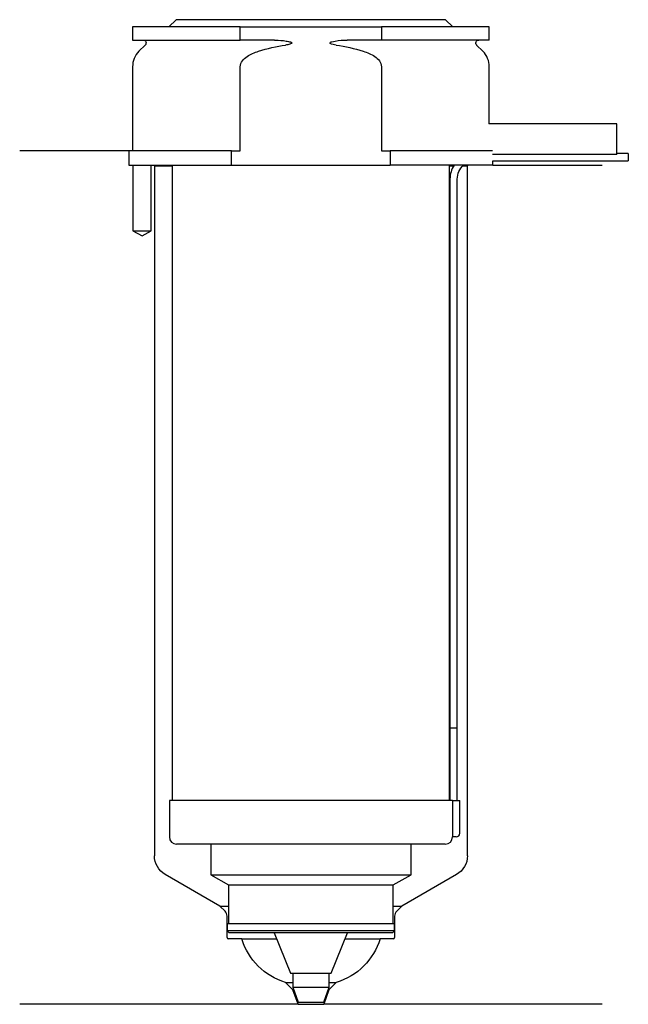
# Model space of a CAD drawing. Header units: inches. Extents: x 18 to 101, y 149 to 284.
import ezdxf

# ---------------------------------------------------------------- set-up
doc = ezdxf.new("R2010")
doc.units = ezdxf.units.IN
for name, color, linetype in [('201', 7, 'Continuous'), ('30', 7, 'Continuous'), ('32', 7, 'Continuous')]:
    doc.layers.add(name, color=color, linetype=linetype)

msp = doc.modelspace()

# ---------------------------------------------------------------- linework, layer by layer
at = {"layer": '201', "color": 113}
for p, q in [((32.53, 266.31), (17.53, 266.31)), ((32.53, 266.31), (32.53, 264.31)), ((33.08, 264.31), (33.08, 255.31)), ((35.58, 255.31), (35.58, 264.31)), ((35.93, 264.31), (36.03, 264.21)), ((36.03, 264.21), (36.03, 169.43)), ((36.03, 264.21), (38.48, 264.21)), ((76.58, 264.21), (77.12, 264.21)), ((78.39, 264.21), (79.03, 264.21)), ((79.03, 264.21), (79.13, 264.31)), ((79.03, 169.43), (79.03, 264.21)), ((82.53, 264.31), (97.53, 264.31)), ((33.08, 255.31), (34.33, 254.59)), ((34.33, 254.59), (35.58, 255.31)), ((45.02, 162.51), (37.53, 166.84)), ((77.53, 166.84), (70.03, 162.51)), ((45.73, 161.8), (45.02, 162.51)), ((45.02, 162.51), (46.22, 162.51)), ((68.83, 162.51), (70.03, 162.51)), ((70.03, 162.51), (69.32, 161.8)), ((46.02, 158.21), (46.02, 161.1)), ((69.03, 161.1), (69.03, 158.21)), ((48.03, 158.01), (46.22, 158.01)), ((48.03, 158.01), (52.81, 158.01)), ((62.24, 158.01), (67.03, 158.01)), ((68.83, 158.01), (67.03, 158.01)), ((55.05, 151.01), (54.05, 152.01)), ((54.05, 152.01), (55.03, 152.01)), ((61, 152.01), (60, 151.01)), ((60.03, 152.01), (61, 152.01)), ((55.78, 149.01), (55.05, 151.01)), ((55.05, 151.01), (55.16, 151.01)), ((60, 151.01), (59.28, 149.01)), ((59.89, 151.01), (60, 151.01)), ((55.78, 149.01), (17.53, 149.01)), ((55.78, 149.01), (59.28, 149.01)), ((97.53, 149.01), (59.28, 149.01))]:
    msp.add_line(p, q, dxfattribs=at)
at = {"layer": '201', "color": 113, "extrusion": (0, 0, -1)}
for centre, radius, start, end in [((-39.03, 169.43), 3, 300, 360), ((-76.03, 169.43), 3, 180, 240), ((-56.64, 160.63), 9, 286.713, 343.0767), ((-58.42, 160.63), 9, 196.9233, 253.287)]:
    msp.add_arc(centre, radius, start, end, dxfattribs=at)
at = {"layer": '201', "color": 113}
for centre, radius, start, end in [((45.02, 161.1), 1, 0, 45), ((70.03, 161.1), 1, 135, 180), ((46.22, 158.21), 0.2, 180, 270), ((68.83, 158.21), 0.2, -90, 0)]:
    msp.add_arc(centre, radius, start, end, dxfattribs=at)
at = {"layer": '30', "color": 113}
for p, q in [((39.03, 284.31), (38.03, 283.31)), ((76.03, 284.31), (39.03, 284.31)), ((77.03, 283.31), (76.03, 284.31)), ((33.03, 283.31), (33.03, 281.51)), ((47.83, 283.31), (33.03, 283.31)), ((47.83, 281.51), (47.83, 283.31)), ((47.83, 283.31), (67.22, 283.31)), ((82.03, 283.31), (67.22, 283.31)), ((67.22, 283.31), (67.22, 281.51)), ((82.03, 281.51), (82.03, 283.31)), ((33.03, 281.51), (47.83, 281.51)), ((52.52, 281.51), (47.83, 281.51)), ((67.22, 281.51), (62.53, 281.51)), ((82.03, 281.51), (67.22, 281.51)), ((34.76, 280.83), (33.9, 279.98)), ((81.15, 279.98), (80.29, 280.83)), ((33.03, 277.85), (33.03, 266.31)), ((47.83, 266.31), (47.83, 277.85)), ((67.22, 277.85), (67.22, 266.31)), ((82.03, 270.01), (82.03, 277.85)), ((32.53, 266.31), (32.53, 264.31)), ((46.63, 266.31), (32.53, 266.31)), ((46.63, 266.31), (47.83, 266.31)), ((46.63, 264.31), (46.63, 266.31)), ((67.22, 266.31), (68.42, 266.31)), ((68.42, 266.31), (68.42, 264.31)), ((82.49, 266.31), (68.42, 266.31)), ((101.13, 265.91), (99.53, 265.91)), ((101.13, 265.91), (101.13, 264.91)), ((32.53, 264.31), (46.63, 264.31)), ((33.08, 264.31), (33.08, 255.31)), ((35.58, 255.31), (35.58, 264.31)), ((38.48, 264.31), (38.48, 177.01)), ((46.63, 264.31), (68.42, 264.31)), ((82.53, 264.31), (68.42, 264.31)), ((76.58, 177.01), (76.58, 264.31)), ((82.53, 264.91), (101.13, 264.91)), ((82.53, 264.31), (82.53, 264.91)), ((76.63, 262.41), (76.63, 187.01)), ((77.63, 187.01), (77.63, 262.41)), ((33.08, 255.31), (35.58, 255.31)), ((76.63, 187.01), (77.63, 187.01)), ((76.63, 187.01), (76.63, 177.01)), ((76.63, 187.01), (77.63, 187.01)), ((77.63, 177.01), (77.63, 187.01)), ((76.96, 177.01), (38.08, 177.01)), ((38.08, 177.01), (38.08, 172.01)), ((76.96, 177.01), (77.98, 177.01)), ((76.96, 177.01), (76.96, 172.51)), ((77.98, 172.51), (77.98, 177.01)), ((77.48, 172.01), (76.97, 172.01)), ((75.98, 171.01), (39.08, 171.01)), ((43.78, 171.01), (43.78, 166.82)), ((71.28, 166.82), (71.28, 171.01)), ((43.78, 166.82), (71.28, 166.82)), ((43.78, 166.82), (46.22, 165.41)), ((68.83, 165.41), (71.28, 166.82)), ((46.22, 165.41), (46.22, 160.11)), ((46.22, 165.41), (68.83, 165.41)), ((68.83, 160.11), (68.83, 165.41)), ((46.02, 160.11), (69.03, 160.11)), ((46.02, 160.11), (46.02, 159.11)), ((69.03, 159.11), (69.03, 160.11)), ((69.03, 159.11), (46.02, 159.11)), ((46.02, 159.11), (46.32, 158.81)), ((68.73, 158.81), (46.32, 158.81)), ((52.49, 158.81), (54.73, 153.31)), ((60.33, 153.31), (62.56, 158.81)), ((68.73, 158.81), (69.03, 159.11)), ((54.73, 153.31), (60.33, 153.31)), ((55.03, 153.31), (55.03, 151.37)), ((60.03, 151.37), (60.03, 153.31)), ((55.03, 151.37), (60.03, 151.37)), ((55.03, 151.37), (55.78, 149.31)), ((59.28, 149.31), (60.03, 151.37)), ((55.78, 149.31), (59.28, 149.31))]:
    msp.add_line(p, q, dxfattribs=at)
at = {"layer": '30', "color": 113, "extrusion": (0, 0, -1)}
for centre, radius, start, end in [((-34.48, 281.11), 0.4, 90, 225), ((-80.58, 281.11), 0.4, -45, 90), ((-80.13, 262.41), 2.5, 0, 49.4634)]:
    msp.add_arc(centre, radius, start, end, dxfattribs=at)
at = {"layer": '30', "color": 113}
for centre, radius, start, end in [((36.03, 277.85), 3, 135, 180), ((79.03, 277.85), 3, 0, 45), ((80.13, 262.41), 3.5, 147.1205, 180), ((39.08, 172.01), 1, 180, 270), ((75.98, 172.01), 1, -90, 0), ((77.48, 172.51), 0.5, -90, 0)]:
    msp.add_arc(centre, radius, start, end, dxfattribs=at)
for points, knots in [([(52.52, 281.51), (52.56, 281.51), (52.61, 281.51), (53.15, 281.5), (53.65, 281.46), (54.14, 281.38), (54.34, 281.35), (54.53, 281.31), (54.75, 281.24), (54.78, 281.23), (54.82, 281.21), (54.84, 281.2), (54.87, 281.18), (54.89, 281.17), (54.91, 281.15), (54.91, 281.15), (54.92, 281.14), (54.92, 281.13), (54.92, 281.12), (54.92, 281.11), (54.92, 281.1), (54.92, 281.1), (54.91, 281.08), (54.91, 281.08), (54.89, 281.05), (54.87, 281.04), (54.78, 280.99), (54.7, 280.97), (54.43, 280.89), (54.24, 280.86), (54.05, 280.83)], [0, 0, 0, 0, 0.037532, 0.037532, 0.479326, 0.479326, 0.479326, 0.652283, 0.652283, 0.67679, 0.67679, 0.692908, 0.692908, 0.709848, 0.709848, 0.715998, 0.715998, 0.722254, 0.722254, 0.726798, 0.726798, 0.731321, 0.731321, 0.738696, 0.738696, 0.757525, 0.757525, 0.830443, 0.830443, 1, 1, 1, 1]), ([(61, 280.83), (60.72, 280.87), (60.41, 280.88), (60.12, 281.09), (60.15, 281.17), (60.28, 281.24), (60.35, 281.26), (60.56, 281.32), (60.7, 281.34), (61.4, 281.47), (61.96, 281.51), (62.53, 281.51)], [0, 0, 0, 0, 0.25, 0.25, 0.3125, 0.3125, 0.375, 0.375, 0.5, 0.5, 1, 1, 1, 1]), ([(47.83, 277.85), (47.83, 278.44), (48.27, 278.93), (49.23, 279.59), (49.78, 279.81), (50.33, 279.98)], [0, 0, 0, 0, 0.5, 0.5, 1, 1, 1, 1]), ([(64.72, 279.98), (65.27, 279.81), (65.82, 279.59), (66.77, 278.94), (67.22, 278.44), (67.22, 277.85)], [0, 0, 0, 0, 0.5, 0.5, 1, 1, 1, 1]), ([(76.96, 172.51), (76.96, 172.46), (76.96, 172.4), (76.96, 172.3), (76.96, 172.25), (76.96, 172.16), (76.96, 172.12), (76.97, 172.06), (76.97, 172.04), (76.97, 172.03), (76.97, 172.02), (76.97, 172.01)], [0, 0, 0, 0, 0.207769, 0.207769, 0.415759, 0.415759, 0.624157, 0.624157, 0.834463, 0.834463, 1, 1, 1, 1])]:
    msp.add_open_spline(points, degree=3, knots=knots, dxfattribs=at)
for points in [[(50.33, 279.98), (51.55, 280.35), (52.79, 280.64), (54.05, 280.83)], [(61, 280.83), (62.25, 280.64), (63.49, 280.35), (64.72, 279.98)]]:
    msp.add_open_spline(points, degree=3, dxfattribs=at)
at = {"layer": '32', "color": 113}
for p, q in [((99.53, 270.01), (81.99, 270.01)), ((99.53, 265.81), (99.53, 270.01)), ((99.53, 265.81), (82.49, 265.81))]:
    msp.add_line(p, q, dxfattribs=at)

doc.saveas('drawing.dxf')
